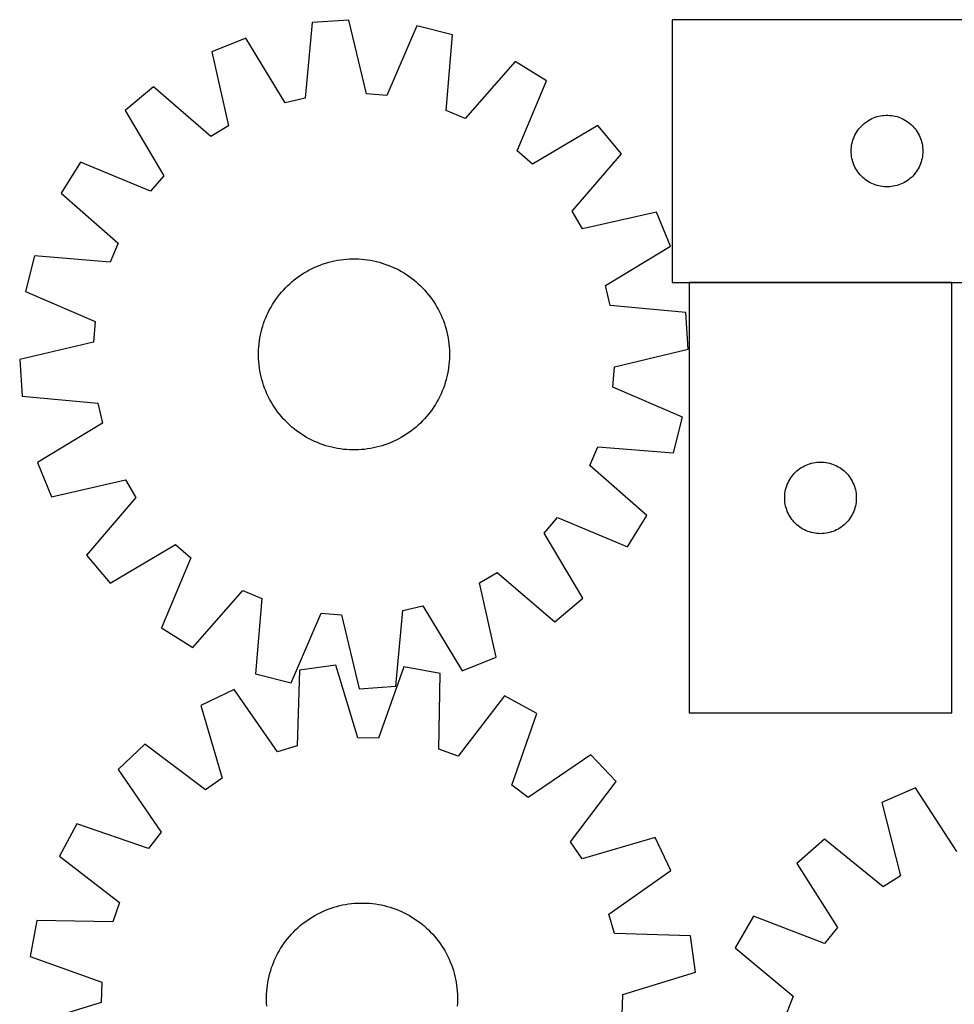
# Model space of a CAD drawing. Header units: millimetres. Extents: x 7 to 1493, y 7 to 2993.
# Tile 7 of 14: x 7 to 398, y 2581 to 2993. Entities that reach past the tile are written whole.
import ezdxf

# ---------------------------------------------------------------- set-up
doc = ezdxf.new("R2010")
doc.units = ezdxf.units.MM
doc.layers.add('COMMON', color=5, linetype='CONTINUOUS', true_color=0x0000ff)
doc.layers.add('CUT', color=7, linetype='CONTINUOUS', true_color=0x000000)

msp = doc.modelspace()

# ---------------------------------------------------------------- linework, layer by layer
at = {"layer": 'COMMON'}
msp.add_line((396.976499, 2883.353431), (286.976499, 2883.353431), dxfattribs=at)
at = {"layer": 'CUT'}
for p, q in [((144.484671, 2993.303755), (129.136704, 2992.22189)), ((151.818045, 2962.397504), (144.484671, 2993.303755)), ((459.822203, 2993.453431), (279.822203, 2993.453431)), ((279.822203, 2993.453431), (279.822203, 2883.453431)), ((129.136704, 2992.22189), (126.211414, 2960.592514)), ((172.916307, 2990.832341), (160.360177, 2961.65498)), ((187.847407, 2987.118473), (172.916307, 2990.832341)), ((101.332902, 2985.786486), (87.070432, 2980.014788)), ((117.857911, 2958.659031), (101.332902, 2985.786486)), ((185.271303, 2955.458744), (187.847407, 2987.118473)), ((87.070432, 2980.014788), (94.062331, 2949.0295)), ((214.123791, 2975.982159), (193.165901, 2952.112898)), ((227.176462, 2967.836098), (214.123791, 2975.982159)), ((62.616094, 2965.302508), (50.835232, 2955.405951)), ((86.715157, 2944.609274), (62.616094, 2965.302508)), ((214.943047, 2938.521966), (227.176462, 2967.836098)), ((126.211414, 2960.592514), (117.857911, 2958.659031)), ((160.360177, 2961.65498), (151.818045, 2962.397504)), ((50.835232, 2955.405951), (67.059904, 2928.097807)), ((193.165901, 2952.112898), (185.271303, 2955.458744)), ((362.100311, 2951.313151), (362.772552, 2951.693613)), ((362.772552, 2951.693613), (363.463487, 2952.038965)), ((363.463487, 2952.038965), (364.171285, 2952.348291)), ((364.171285, 2952.348291), (364.894068, 2952.62077)), ((364.894068, 2952.62077), (365.629919, 2952.855679)), ((365.629919, 2952.855679), (366.376887, 2953.052397)), ((366.376887, 2953.052397), (367.132992, 2953.2104)), ((367.132992, 2953.2104), (367.896228, 2953.329271)), ((367.896228, 2953.329271), (368.664571, 2953.408694)), ((368.664571, 2953.408694), (369.435985, 2953.448458)), ((369.435985, 2953.448458), (370.208422, 2953.448458)), ((370.208422, 2953.448458), (370.979835, 2953.408694)), ((370.979835, 2953.408694), (371.748179, 2953.329271)), ((371.748179, 2953.329271), (372.511415, 2953.2104)), ((372.511415, 2953.2104), (373.267519, 2953.052397)), ((373.267519, 2953.052397), (374.014488, 2952.855679)), ((374.014488, 2952.855679), (374.750339, 2952.62077)), ((374.750339, 2952.62077), (375.473122, 2952.348291)), ((375.473122, 2952.348291), (376.180919, 2952.038965)), ((376.180919, 2952.038965), (376.871854, 2951.693613)), ((376.871854, 2951.693613), (377.544095, 2951.313151)), ((94.062331, 2949.0295), (86.715157, 2944.609274)), ((248.725478, 2949.124985), (221.417333, 2932.900313)), ((258.622034, 2937.344123), (248.725478, 2949.124985)), ((357.596778, 2947.144748), (358.060406, 2947.762573)), ((358.060406, 2947.762573), (358.555224, 2948.355713)), ((358.555224, 2948.355713), (359.07992, 2948.922593)), ((359.07992, 2948.922593), (359.633103, 2949.461712)), ((359.633103, 2949.461712), (360.213306, 2949.971638)), ((360.213306, 2949.971638), (360.818989, 2950.45102)), ((360.818989, 2950.45102), (361.448547, 2950.898586)), ((361.448547, 2950.898586), (362.100311, 2951.313151)), ((377.544095, 2951.313151), (378.195859, 2950.898586)), ((378.195859, 2950.898586), (378.825417, 2950.45102)), ((378.825417, 2950.45102), (379.431101, 2949.971638)), ((379.431101, 2949.971638), (380.011303, 2949.461712)), ((380.011303, 2949.461712), (380.564486, 2948.922593)), ((380.564486, 2948.922593), (381.089182, 2948.355713)), ((381.089182, 2948.355713), (381.584, 2947.762573)), ((381.584, 2947.762573), (382.047628, 2947.144748)), ((355.532673, 2943.015154), (355.786451, 2943.744712)), ((355.786451, 2943.744712), (356.07745, 2944.46024)), ((356.07745, 2944.46024), (356.404897, 2945.159838)), ((356.404897, 2945.159838), (356.767925, 2945.841652)), ((356.767925, 2945.841652), (357.16557, 2946.503874)), ((357.16557, 2946.503874), (357.596778, 2947.144748)), ((382.047628, 2947.144748), (382.478837, 2946.503874)), ((382.478837, 2946.503874), (382.876482, 2945.841652)), ((382.876482, 2945.841652), (383.239509, 2945.159838)), ((383.239509, 2945.159838), (383.566957, 2944.46024)), ((383.566957, 2944.46024), (383.857956, 2943.744712)), ((383.857956, 2943.744712), (384.111734, 2943.015154)), ((354.842092, 2939.225612), (354.901705, 2939.995746)), ((354.901705, 2939.995746), (355.000885, 2940.76179)), ((355.000885, 2940.76179), (355.139368, 2941.521712)), ((355.139368, 2941.521712), (355.316787, 2942.273498)), ((355.316787, 2942.273498), (355.532673, 2943.015154)), ((384.111734, 2943.015154), (384.327619, 2942.273498)), ((384.327619, 2942.273498), (384.505039, 2941.521712)), ((384.505039, 2941.521712), (384.643522, 2940.76179)), ((384.643522, 2940.76179), (384.742701, 2939.995746)), ((384.742701, 2939.995746), (384.802315, 2939.225612)), ((221.417333, 2932.900313), (214.943047, 2938.521966)), ((237.9288, 2913.24506), (258.622034, 2937.344123)), ((354.822203, 2938.453431), (354.842092, 2939.225612)), ((354.842092, 2937.68125), (354.822203, 2938.453431)), ((354.901705, 2936.911116), (354.842092, 2937.68125)), ((355.000885, 2936.145072), (354.901705, 2936.911116)), ((355.139368, 2935.38515), (355.000885, 2936.145072)), ((355.316787, 2934.633364), (355.139368, 2935.38515)), ((384.505039, 2935.38515), (384.327619, 2934.633364)), ((384.643522, 2936.145072), (384.505039, 2935.38515)), ((384.742701, 2936.911116), (384.643522, 2936.145072)), ((384.802315, 2937.68125), (384.742701, 2936.911116)), ((384.802315, 2939.225612), (384.822203, 2938.453431)), ((384.822203, 2938.453431), (384.802315, 2937.68125)), ((32.124119, 2933.856935), (23.978057, 2920.804264)), ((61.43825, 2921.62352), (32.124119, 2933.856935)), ((355.532673, 2933.891709), (355.316787, 2934.633364)), ((355.786451, 2933.16215), (355.532673, 2933.891709)), ((356.07745, 2932.446623), (355.786451, 2933.16215)), ((356.404897, 2931.747024), (356.07745, 2932.446623)), ((356.767925, 2931.06521), (356.404897, 2931.747024)), ((357.16557, 2930.402988), (356.767925, 2931.06521)), ((382.876482, 2931.06521), (382.478837, 2930.402988)), ((383.239509, 2931.747024), (382.876482, 2931.06521)), ((383.566957, 2932.446623), (383.239509, 2931.747024)), ((383.857956, 2933.16215), (383.566957, 2932.446623)), ((384.111734, 2933.891709), (383.857956, 2933.16215)), ((384.327619, 2934.633364), (384.111734, 2933.891709)), ((67.059904, 2928.097807), (61.43825, 2921.62352)), ((357.596778, 2929.762115), (357.16557, 2930.402988)), ((358.060406, 2929.144289), (357.596778, 2929.762115)), ((358.555224, 2928.551149), (358.060406, 2929.144289)), ((359.07992, 2927.984269), (358.555224, 2928.551149)), ((359.633103, 2927.445151), (359.07992, 2927.984269)), ((360.213306, 2926.935224), (359.633103, 2927.445151)), ((360.818989, 2926.455842), (360.213306, 2926.935224)), ((379.431101, 2926.935224), (378.825417, 2926.455842)), ((380.011303, 2927.445151), (379.431101, 2926.935224)), ((380.564486, 2927.984269), (380.011303, 2927.445151)), ((381.089182, 2928.551149), (380.564486, 2927.984269)), ((381.584, 2929.144289), (381.089182, 2928.551149)), ((382.047628, 2929.762115), (381.584, 2929.144289)), ((382.478837, 2930.402988), (382.047628, 2929.762115)), ((361.448547, 2926.008276), (360.818989, 2926.455842)), ((362.100311, 2925.593712), (361.448547, 2926.008276)), ((362.772552, 2925.213249), (362.100311, 2925.593712)), ((363.463487, 2924.867897), (362.772552, 2925.213249)), ((364.171285, 2924.558572), (363.463487, 2924.867897)), ((364.894068, 2924.286093), (364.171285, 2924.558572)), ((365.629919, 2924.051183), (364.894068, 2924.286093)), ((366.376887, 2923.854465), (365.629919, 2924.051183)), ((367.132992, 2923.696462), (366.376887, 2923.854465)), ((367.896228, 2923.577591), (367.132992, 2923.696462)), ((368.664571, 2923.498168), (367.896228, 2923.577591)), ((369.435985, 2923.458404), (368.664571, 2923.498168)), ((370.208422, 2923.458404), (369.435985, 2923.458404)), ((370.979835, 2923.498168), (370.208422, 2923.458404)), ((371.748179, 2923.577591), (370.979835, 2923.498168)), ((372.511415, 2923.696462), (371.748179, 2923.577591)), ((373.267519, 2923.854465), (372.511415, 2923.696462)), ((374.014488, 2924.051183), (373.267519, 2923.854465)), ((374.750339, 2924.286093), (374.014488, 2924.051183)), ((375.473122, 2924.558572), (374.750339, 2924.286093)), ((376.180919, 2924.867897), (375.473122, 2924.558572)), ((376.871854, 2925.213249), (376.180919, 2924.867897)), ((377.544095, 2925.593712), (376.871854, 2925.213249)), ((378.195859, 2926.008276), (377.544095, 2925.593712)), ((378.825417, 2926.455842), (378.195859, 2926.008276)), ((23.978057, 2920.804264), (47.847318, 2899.846375)), ((242.349026, 2905.897885), (237.9288, 2913.24506)), ((273.334314, 2912.889785), (242.349026, 2905.897885)), ((279.106012, 2898.627315), (273.334314, 2912.889785)), ((47.847318, 2899.846375), (44.501473, 2891.951776)), ((251.978557, 2882.102305), (279.106012, 2898.627315)), ((12.841744, 2894.527881), (9.127876, 2879.596781)), ((44.501473, 2891.951776), (12.841744, 2894.527881)), ((129.053551, 2889.246956), (130.190711, 2889.781628)), ((130.190711, 2889.781628), (131.344104, 2890.280317)), ((131.344104, 2890.280317), (132.512593, 2890.742531)), ((132.512593, 2890.742531), (133.695023, 2891.167814)), ((133.695023, 2891.167814), (134.890228, 2891.555746)), ((134.890228, 2891.555746), (136.097029, 2891.905944)), ((136.097029, 2891.905944), (137.314234, 2892.218063)), ((137.314234, 2892.218063), (138.540643, 2892.491795)), ((138.540643, 2892.491795), (139.775044, 2892.726869)), ((139.775044, 2892.726869), (141.01622, 2892.923054)), ((141.01622, 2892.923054), (142.262946, 2893.080155)), ((142.262946, 2893.080155), (143.513992, 2893.198019)), ((143.513992, 2893.198019), (144.768122, 2893.276528)), ((144.768122, 2893.276528), (146.0241, 2893.315605)), ((146.0241, 2893.315605), (147.280685, 2893.315212)), ((147.280685, 2893.315212), (148.536638, 2893.275348)), ((148.536638, 2893.275348), (149.790719, 2893.196054)), ((149.790719, 2893.196054), (151.041691, 2893.077407)), ((151.041691, 2893.077407), (152.288318, 2892.919525)), ((152.288318, 2892.919525), (153.529371, 2892.722563)), ((153.529371, 2892.722563), (154.763625, 2892.486716)), ((154.763625, 2892.486716), (155.989862, 2892.212217)), ((155.989862, 2892.212217), (157.206872, 2891.899335)), ((157.206872, 2891.899335), (158.413453, 2891.548382)), ((158.413453, 2891.548382), (159.608415, 2891.159701)), ((159.608415, 2891.159701), (160.790579, 2890.733678)), ((160.790579, 2890.733678), (161.958778, 2890.270732)), ((161.958778, 2890.270732), (163.111858, 2889.771321)), ((122.633078, 2885.315249), (123.649908, 2886.053533)), ((123.649908, 2886.053533), (124.689426, 2886.759513)), ((124.689426, 2886.759513), (125.750607, 2887.432493)), ((125.750607, 2887.432493), (126.832403, 2888.071808)), ((126.832403, 2888.071808), (127.933747, 2888.676828)), ((127.933747, 2888.676828), (129.053551, 2889.246956)), ((163.111858, 2889.771321), (164.248683, 2889.235937)), ((164.248683, 2889.235937), (165.36813, 2888.665109)), ((165.36813, 2888.665109), (166.469095, 2888.059399)), ((166.469095, 2888.059399), (167.55049, 2887.419407)), ((167.55049, 2887.419407), (168.61125, 2886.745763)), ((168.61125, 2886.745763), (169.650326, 2886.039131)), ((169.650326, 2886.039131), (170.666694, 2885.300211)), ((117.923536, 2881.165848), (118.812354, 2882.05411)), ((118.812354, 2882.05411), (119.728634, 2882.914015)), ((119.728634, 2882.914015), (120.671473, 2883.744715)), ((120.671473, 2883.744715), (121.63994, 2884.54539)), ((121.63994, 2884.54539), (122.633078, 2885.315249)), ((170.666694, 2885.300211), (171.65935, 2884.52973)), ((171.65935, 2884.52973), (172.627315, 2883.728449)), ((172.627315, 2883.728449), (173.569633, 2882.897159)), ((173.569633, 2882.897159), (174.485375, 2882.036681)), ((174.485375, 2882.036681), (175.373637, 2881.147863)), ((253.91204, 2873.748802), (251.978557, 2882.102305)), ((279.822203, 2883.453431), (459.822203, 2883.453431)), ((396.976499, 2883.25343), (286.976499, 2883.25343)), ((286.976499, 2883.25343), (286.976499, 2703.25343)), ((396.976499, 2703.25343), (396.976499, 2883.25343)), ((9.127876, 2879.596781), (38.305236, 2867.040651)), ((114.660006, 2877.347167), (115.430486, 2878.339823)), ((115.430486, 2878.339823), (116.231767, 2879.307788)), ((116.231767, 2879.307788), (117.063057, 2880.250106)), ((117.063057, 2880.250106), (117.923536, 2881.165848)), ((175.373637, 2881.147863), (176.233542, 2880.231582)), ((176.233542, 2880.231582), (177.064241, 2879.288743)), ((177.064241, 2879.288743), (177.864916, 2878.320277)), ((177.864916, 2878.320277), (178.634775, 2877.327139)), ((111.900817, 2873.149568), (112.54081, 2874.230964)), ((112.54081, 2874.230964), (113.214454, 2875.291723)), ((113.214454, 2875.291723), (113.921085, 2876.330799)), ((113.921085, 2876.330799), (114.660006, 2877.347167)), ((178.634775, 2877.327139), (179.373059, 2876.310308)), ((179.373059, 2876.310308), (180.07904, 2875.27079)), ((180.07904, 2875.27079), (180.75202, 2874.209609)), ((180.75202, 2874.209609), (181.391335, 2873.127813)), ((285.541416, 2870.823513), (253.91204, 2873.748802)), ((109.689484, 2868.639251), (110.188896, 2869.792332)), ((110.188896, 2869.792332), (110.724279, 2870.929157)), ((110.724279, 2870.929157), (111.295108, 2872.048604)), ((111.295108, 2872.048604), (111.900817, 2873.149568)), ((181.391335, 2873.127813), (181.996355, 2872.026469)), ((181.996355, 2872.026469), (182.566482, 2870.906665)), ((182.566482, 2870.906665), (183.101154, 2869.769505)), ((183.101154, 2869.769505), (183.599843, 2868.616112)), ((286.623282, 2855.475545), (285.541416, 2870.823513)), ((38.305236, 2867.040651), (37.562713, 2858.498518)), ((108.060881, 2863.887345), (108.411835, 2865.093927)), ((108.411835, 2865.093927), (108.800515, 2866.288889)), ((108.800515, 2866.288889), (109.226539, 2867.471052)), ((109.226539, 2867.471052), (109.689484, 2868.639251)), ((183.599843, 2868.616112), (184.062057, 2867.447624)), ((184.062057, 2867.447624), (184.48734, 2866.265194)), ((184.48734, 2866.265194), (184.875272, 2865.069988)), ((184.875272, 2865.069988), (185.225471, 2863.863188)), ((107.237653, 2860.209845), (107.4735, 2861.444099)), ((107.4735, 2861.444099), (107.748, 2862.670336)), ((107.748, 2862.670336), (108.060881, 2863.887345)), ((185.225471, 2863.863188), (185.53759, 2862.645982)), ((185.53759, 2862.645982), (185.811321, 2861.419574)), ((185.811321, 2861.419574), (186.046396, 2860.185172)), ((37.562713, 2858.498518), (6.656461, 2851.165145)), ((106.764163, 2856.471193), (106.882809, 2857.722164)), ((106.882809, 2857.722164), (107.040692, 2858.968792)), ((107.040692, 2858.968792), (107.237653, 2860.209845)), ((186.046396, 2860.185172), (186.24258, 2858.943996)), ((186.24258, 2858.943996), (186.399682, 2857.69727)), ((186.399682, 2857.69727), (186.517545, 2856.446225)), ((106.644611, 2852.704574), (106.645005, 2853.961159)), ((106.683689, 2851.448596), (106.644611, 2852.704574)), ((106.645005, 2853.961159), (106.684868, 2855.217112)), ((106.684868, 2855.217112), (106.764163, 2856.471193)), ((186.517545, 2856.446225), (186.596054, 2855.192094)), ((186.634738, 2852.679531), (186.594875, 2851.423578)), ((186.596054, 2855.192094), (186.635132, 2853.936116)), ((186.635132, 2853.936116), (186.634738, 2852.679531)), ((255.71703, 2848.142172), (286.623282, 2855.475545)), ((6.656461, 2851.165145), (7.738327, 2835.817177)), ((106.762198, 2850.194465), (106.683689, 2851.448596)), ((106.880061, 2848.94342), (106.762198, 2850.194465)), ((107.037163, 2847.696694), (106.880061, 2848.94342)), ((186.396934, 2848.918526), (186.239051, 2847.671898)), ((186.51558, 2850.169497), (186.396934, 2848.918526)), ((186.594875, 2851.423578), (186.51558, 2850.169497)), ((107.233347, 2846.455518), (107.037163, 2847.696694)), ((107.468422, 2845.221116), (107.233347, 2846.455518)), ((107.742153, 2843.994708), (107.468422, 2845.221116)), ((185.806243, 2845.196591), (185.531743, 2843.970354)), ((186.04209, 2846.430845), (185.806243, 2845.196591)), ((186.239051, 2847.671898), (186.04209, 2846.430845)), ((254.974507, 2839.600039), (255.71703, 2848.142172)), ((108.054272, 2842.777502), (107.742153, 2843.994708)), ((108.404471, 2841.570702), (108.054272, 2842.777502)), ((108.792403, 2840.375496), (108.404471, 2841.570702)), ((109.217686, 2839.193066), (108.792403, 2840.375496)), ((184.479228, 2840.351801), (184.053204, 2839.169638)), ((184.867908, 2841.546763), (184.479228, 2840.351801)), ((185.218862, 2842.753345), (184.867908, 2841.546763)), ((185.531743, 2843.970354), (185.218862, 2842.753345)), ((109.6799, 2838.024578), (109.217686, 2839.193066)), ((110.178589, 2836.871185), (109.6799, 2838.024578)), ((110.713261, 2835.734025), (110.178589, 2836.871185)), ((183.090847, 2836.848358), (182.555464, 2835.711533)), ((183.590259, 2838.001439), (183.090847, 2836.848358)), ((184.053204, 2839.169638), (183.590259, 2838.001439)), ((284.151867, 2827.043909), (254.974507, 2839.600039)), ((7.738327, 2835.817177), (39.367703, 2832.891888)), ((39.367703, 2832.891888), (41.301186, 2824.538385)), ((111.283388, 2834.614221), (110.713261, 2835.734025)), ((111.888408, 2833.512877), (111.283388, 2834.614221)), ((112.527723, 2832.431081), (111.888408, 2833.512877)), ((113.200703, 2831.3699), (112.527723, 2832.431081)), ((180.738933, 2832.409726), (180.065289, 2831.348967)), ((181.378926, 2833.491122), (180.738933, 2832.409726)), ((181.984635, 2834.592086), (181.378926, 2833.491122)), ((182.555464, 2835.711533), (181.984635, 2834.592086)), ((113.906684, 2830.330382), (113.200703, 2831.3699)), ((114.644968, 2829.313551), (113.906684, 2830.330382)), ((115.414827, 2828.320413), (114.644968, 2829.313551)), ((116.215502, 2827.351947), (115.414827, 2828.320413)), ((177.849257, 2828.300867), (177.047976, 2827.332902)), ((178.619737, 2829.293523), (177.849257, 2828.300867)), ((179.358658, 2830.309891), (178.619737, 2829.293523)), ((180.065289, 2831.348967), (179.358658, 2830.309891)), ((41.301186, 2824.538385), (14.173731, 2808.013375)), ((117.046201, 2826.409108), (116.215502, 2827.351947)), ((117.906106, 2825.492827), (117.046201, 2826.409108)), ((118.794368, 2824.604009), (117.906106, 2825.492827)), ((119.71011, 2823.743531), (118.794368, 2824.604009)), ((174.467389, 2824.58658), (173.551109, 2823.726675)), ((175.356207, 2825.474842), (174.467389, 2824.58658)), ((176.216686, 2826.390584), (175.356207, 2825.474842)), ((177.047976, 2827.332902), (176.216686, 2826.390584)), ((280.437999, 2812.112809), (284.151867, 2827.043909)), ((120.652428, 2822.912241), (119.71011, 2823.743531)), ((121.620393, 2822.11096), (120.652428, 2822.912241)), ((122.613049, 2821.340479), (121.620393, 2822.11096)), ((123.629417, 2820.601559), (122.613049, 2821.340479)), ((124.668493, 2819.894927), (123.629417, 2820.601559)), ((125.729253, 2819.221283), (124.668493, 2819.894927)), ((168.590317, 2819.881177), (167.529136, 2819.208197)), ((169.629835, 2820.587157), (168.590317, 2819.881177)), ((170.646665, 2821.325441), (169.629835, 2820.587157)), ((171.639803, 2822.0953), (170.646665, 2821.325441)), ((172.60827, 2822.895975), (171.639803, 2822.0953)), ((173.551109, 2823.726675), (172.60827, 2822.895975)), ((126.810648, 2818.581291), (125.729253, 2819.221283)), ((127.911613, 2817.975581), (126.810648, 2818.581291)), ((129.03106, 2817.404753), (127.911613, 2817.975581)), ((130.167885, 2816.869369), (129.03106, 2817.404753)), ((131.320965, 2816.369958), (130.167885, 2816.869369)), ((132.489164, 2815.907012), (131.320965, 2816.369958)), ((133.671328, 2815.480989), (132.489164, 2815.907012)), ((160.76715, 2815.898159), (159.58472, 2815.472876)), ((161.935639, 2816.360373), (160.76715, 2815.898159)), ((163.089032, 2816.859062), (161.935639, 2816.360373)), ((164.226192, 2817.393734), (163.089032, 2816.859062)), ((165.345996, 2817.963862), (164.226192, 2817.393734)), ((166.44734, 2818.568882), (165.345996, 2817.963862)), ((167.529136, 2819.208197), (166.44734, 2818.568882)), ((134.86629, 2815.092308), (133.671328, 2815.480989)), ((136.072871, 2814.741355), (134.86629, 2815.092308)), ((137.289881, 2814.428473), (136.072871, 2814.741355)), ((138.516118, 2814.153974), (137.289881, 2814.428473)), ((139.750372, 2813.918127), (138.516118, 2814.153974)), ((140.991425, 2813.721165), (139.750372, 2813.918127)), ((142.238052, 2813.563283), (140.991425, 2813.721165)), ((143.489024, 2813.444636), (142.238052, 2813.563283)), ((144.743105, 2813.365342), (143.489024, 2813.444636)), ((145.999058, 2813.325478), (144.743105, 2813.365342)), ((147.255643, 2813.325085), (145.999058, 2813.325478)), ((148.511621, 2813.364162), (147.255643, 2813.325085)), ((149.765751, 2813.442671), (148.511621, 2813.364162)), ((151.016797, 2813.560535), (149.765751, 2813.442671)), ((152.263523, 2813.717636), (151.016797, 2813.560535)), ((153.504699, 2813.913821), (152.263523, 2813.717636)), ((154.7391, 2814.148895), (153.504699, 2813.913821)), ((155.965509, 2814.422627), (154.7391, 2814.148895)), ((157.182714, 2814.734746), (155.965509, 2814.422627)), ((158.389515, 2815.084944), (157.182714, 2814.734746)), ((159.58472, 2815.472876), (158.389515, 2815.084944)), ((245.432425, 2806.794315), (248.77827, 2814.688914)), ((248.77827, 2814.688914), (280.437999, 2812.112809)), ((14.173731, 2808.013375), (19.945429, 2793.750905)), ((336.685218, 2807.289182), (337.414777, 2807.542961)), ((337.414777, 2807.542961), (338.156433, 2807.758846)), ((338.156433, 2807.758846), (338.908218, 2807.936265)), ((338.908218, 2807.936265), (339.668141, 2808.074749)), ((339.668141, 2808.074749), (340.434185, 2808.173928)), ((340.434185, 2808.173928), (341.204318, 2808.233541)), ((341.204318, 2808.233541), (341.976499, 2808.25343)), ((341.976499, 2808.25343), (342.748681, 2808.233541)), ((342.748681, 2808.233541), (343.518814, 2808.173928)), ((343.518814, 2808.173928), (344.284858, 2808.074749)), ((344.284858, 2808.074749), (345.04478, 2807.936265)), ((345.04478, 2807.936265), (345.796566, 2807.758846)), ((345.796566, 2807.758846), (346.538222, 2807.542961)), ((346.538222, 2807.542961), (347.267781, 2807.289182)), ((269.301686, 2785.836426), (245.432425, 2806.794315)), ((330.458293, 2802.862328), (330.968219, 2803.44253)), ((330.968219, 2803.44253), (331.507337, 2803.995713)), ((331.507337, 2803.995713), (332.074218, 2804.520409)), ((332.074218, 2804.520409), (332.667357, 2805.015227)), ((332.667357, 2805.015227), (333.285183, 2805.478855)), ((333.285183, 2805.478855), (333.926057, 2805.910063)), ((333.926057, 2805.910063), (334.588278, 2806.307709)), ((334.588278, 2806.307709), (335.270093, 2806.670736)), ((335.270093, 2806.670736), (335.969691, 2806.998184)), ((335.969691, 2806.998184), (336.685218, 2807.289182)), ((347.267781, 2807.289182), (347.983308, 2806.998184)), ((347.983308, 2806.998184), (348.682906, 2806.670736)), ((348.682906, 2806.670736), (349.36472, 2806.307709)), ((349.36472, 2806.307709), (350.026942, 2805.910063)), ((350.026942, 2805.910063), (350.667816, 2805.478855)), ((350.667816, 2805.478855), (351.285642, 2805.015227)), ((351.285642, 2805.015227), (351.878781, 2804.520409)), ((351.878781, 2804.520409), (352.445662, 2803.995713)), ((352.445662, 2803.995713), (352.98478, 2803.44253)), ((352.98478, 2803.44253), (353.494706, 2802.862328)), ((19.945429, 2793.750905), (50.930717, 2800.742805)), ((50.930717, 2800.742805), (55.350943, 2793.39563)), ((328.08164, 2798.904348), (328.390966, 2799.612146)), ((328.390966, 2799.612146), (328.736318, 2800.303081)), ((328.736318, 2800.303081), (329.11678, 2800.975322)), ((329.11678, 2800.975322), (329.531344, 2801.627086)), ((329.531344, 2801.627086), (329.978911, 2802.256644)), ((329.978911, 2802.256644), (330.458293, 2802.862328)), ((353.494706, 2802.862328), (353.974088, 2802.256644)), ((353.974088, 2802.256644), (354.421655, 2801.627086)), ((354.421655, 2801.627086), (354.836219, 2800.975322)), ((354.836219, 2800.975322), (355.216681, 2800.303081)), ((355.216681, 2800.303081), (355.562033, 2799.612146)), ((355.562033, 2799.612146), (355.871359, 2798.904348)), ((327.021237, 2794.411062), (327.100659, 2795.179405)), ((327.100659, 2795.179405), (327.21953, 2795.942641)), ((327.21953, 2795.942641), (327.377534, 2796.698746)), ((327.377534, 2796.698746), (327.574251, 2797.445715)), ((327.574251, 2797.445715), (327.809161, 2798.181566)), ((327.809161, 2798.181566), (328.08164, 2798.904348)), ((355.871359, 2798.904348), (356.143838, 2798.181566)), ((356.143838, 2798.181566), (356.378748, 2797.445715)), ((356.378748, 2797.445715), (356.575465, 2796.698746)), ((356.575465, 2796.698746), (356.733469, 2795.942641)), ((356.733469, 2795.942641), (356.85234, 2795.179405)), ((356.85234, 2795.179405), (356.931762, 2794.411062)), ((55.350943, 2793.39563), (34.657709, 2769.296567)), ((326.981472, 2793.639649), (327.021237, 2794.411062)), ((326.981472, 2792.867211), (326.981472, 2793.639649)), ((327.021237, 2792.095798), (326.981472, 2792.867211)), ((327.100659, 2791.327455), (327.021237, 2792.095798)), ((327.21953, 2790.564219), (327.100659, 2791.327455)), ((356.85234, 2791.327455), (356.733469, 2790.564219)), ((356.931762, 2792.095798), (356.85234, 2791.327455)), ((356.931762, 2794.411062), (356.971526, 2793.639649)), ((356.971526, 2792.867211), (356.931762, 2792.095798)), ((356.971526, 2793.639649), (356.971526, 2792.867211)), ((327.377534, 2789.808114), (327.21953, 2790.564219)), ((327.574251, 2789.061146), (327.377534, 2789.808114)), ((327.809161, 2788.325294), (327.574251, 2789.061146)), ((328.08164, 2787.602512), (327.809161, 2788.325294)), ((328.390966, 2786.894714), (328.08164, 2787.602512)), ((328.736318, 2786.203779), (328.390966, 2786.894714)), ((355.562033, 2786.894714), (355.216681, 2786.203779)), ((355.871359, 2787.602512), (355.562033, 2786.894714)), ((356.143838, 2788.325294), (355.871359, 2787.602512)), ((356.378748, 2789.061146), (356.143838, 2788.325294)), ((356.575465, 2789.808114), (356.378748, 2789.061146)), ((356.733469, 2790.564219), (356.575465, 2789.808114)), ((226.219839, 2778.542883), (231.841493, 2785.01717)), ((231.841493, 2785.01717), (261.155624, 2772.783755)), ((261.155624, 2772.783755), (269.301686, 2785.836426)), ((329.11678, 2785.531538), (328.736318, 2786.203779)), ((329.531344, 2784.879774), (329.11678, 2785.531538)), ((329.978911, 2784.250216), (329.531344, 2784.879774)), ((330.458293, 2783.644532), (329.978911, 2784.250216)), ((330.968219, 2783.06433), (330.458293, 2783.644532)), ((331.507337, 2782.511147), (330.968219, 2783.06433)), ((352.98478, 2783.06433), (352.445662, 2782.511147)), ((353.494706, 2783.644532), (352.98478, 2783.06433)), ((353.974088, 2784.250216), (353.494706, 2783.644532)), ((354.421655, 2784.879774), (353.974088, 2784.250216)), ((354.836219, 2785.531538), (354.421655, 2784.879774)), ((355.216681, 2786.203779), (354.836219, 2785.531538)), ((242.444511, 2751.234739), (226.219839, 2778.542883)), ((332.074218, 2781.986451), (331.507337, 2782.511147)), ((332.667357, 2781.491633), (332.074218, 2781.986451)), ((333.285183, 2781.028005), (332.667357, 2781.491633)), ((333.926057, 2780.596797), (333.285183, 2781.028005)), ((334.588278, 2780.199151), (333.926057, 2780.596797)), ((335.270093, 2779.836124), (334.588278, 2780.199151)), ((335.969691, 2779.508677), (335.270093, 2779.836124)), ((336.685218, 2779.217678), (335.969691, 2779.508677)), ((337.414777, 2778.963899), (336.685218, 2779.217678)), ((338.156433, 2778.748014), (337.414777, 2778.963899)), ((338.908218, 2778.570595), (338.156433, 2778.748014)), ((339.668141, 2778.432112), (338.908218, 2778.570595)), ((345.04478, 2778.570595), (344.284858, 2778.432112)), ((345.796566, 2778.748014), (345.04478, 2778.570595)), ((346.538222, 2778.963899), (345.796566, 2778.748014)), ((347.267781, 2779.217678), (346.538222, 2778.963899)), ((347.983308, 2779.508677), (347.267781, 2779.217678)), ((348.682906, 2779.836124), (347.983308, 2779.508677)), ((349.36472, 2780.199151), (348.682906, 2779.836124)), ((350.026942, 2780.596797), (349.36472, 2780.199151)), ((350.667816, 2781.028005), (350.026942, 2780.596797)), ((351.285642, 2781.491633), (350.667816, 2781.028005)), ((351.878781, 2781.986451), (351.285642, 2781.491633)), ((352.445662, 2782.511147), (351.878781, 2781.986451)), ((340.434185, 2778.332932), (339.668141, 2778.432112)), ((341.204318, 2778.273319), (340.434185, 2778.332932)), ((341.976499, 2778.25343), (341.204318, 2778.273319)), ((342.748681, 2778.273319), (341.976499, 2778.25343)), ((343.518814, 2778.332932), (342.748681, 2778.273319)), ((344.284858, 2778.432112), (343.518814, 2778.332932)), ((44.554265, 2757.515705), (71.86241, 2773.740377)), ((71.86241, 2773.740377), (78.336696, 2768.118724)), ((34.657709, 2769.296567), (44.554265, 2757.515705)), ((78.336696, 2768.118724), (66.103281, 2738.804592)), ((199.217412, 2757.61119), (206.564586, 2762.031416)), ((206.564586, 2762.031416), (230.663649, 2741.338182)), ((79.155952, 2730.658531), (100.113842, 2754.527792)), ((100.113842, 2754.527792), (108.00844, 2751.181946)), ((206.209311, 2726.625902), (199.217412, 2757.61119)), ((108.00844, 2751.181946), (105.432336, 2719.522217)), ((230.663649, 2741.338182), (242.444511, 2751.234739)), ((164.143039, 2714.4188), (167.068329, 2746.048176)), ((167.068329, 2746.048176), (175.421832, 2747.981659)), ((175.421832, 2747.981659), (191.946841, 2720.854204)), ((120.363436, 2715.808349), (132.919566, 2744.98571)), ((132.919566, 2744.98571), (141.461698, 2744.243186)), ((141.461698, 2744.243186), (148.795072, 2713.336935)), ((66.103281, 2738.804592), (79.155952, 2730.658531)), ((191.946841, 2720.854204), (206.209311, 2726.625902)), ((123.764001, 2721.153847), (122.841409, 2689.402885)), ((139.01305, 2723.202519), (123.764001, 2721.153847)), ((148.283002, 2692.820901), (139.01305, 2723.202519)), ((167.543996, 2722.531013), (156.854972, 2692.61915)), ((182.679778, 2719.767201), (167.543996, 2722.531013)), ((105.432336, 2719.522217), (120.363436, 2715.808349)), ((182.107591, 2688.007992), (182.679778, 2719.767201)), ((96.421952, 2712.97594), (82.552319, 2706.315321)), ((114.626637, 2686.945877), (96.421952, 2712.97594)), ((148.795072, 2713.336935), (164.143039, 2714.4188)), ((209.606814, 2710.312013), (190.197674, 2685.167231)), ((223.147733, 2703.006258), (209.606814, 2710.312013)), ((82.552319, 2706.315321), (91.486469, 2675.833266)), ((212.789415, 2672.978271), (223.147733, 2703.006258)), ((286.976499, 2703.25343), (396.976499, 2703.25343)), ((156.854972, 2692.61915), (148.283002, 2692.820901)), ((59.075597, 2690.088512), (47.943037, 2679.467935)), ((84.433014, 2670.958008), (59.075597, 2690.088512)), ((122.841409, 2689.402885), (114.626637, 2686.945877)), ((190.197674, 2685.167231), (182.107591, 2688.007992)), ((245.835052, 2685.692928), (219.605698, 2667.776574)), ((256.455629, 2674.560368), (245.835052, 2685.692928)), ((47.943037, 2679.467935), (65.859392, 2653.238581)), ((91.486469, 2675.833266), (84.433014, 2670.958008)), ((219.605698, 2667.776574), (212.789415, 2672.978271)), ((237.325124, 2649.202952), (256.455629, 2674.560368)), ((381.785951, 2671.913625), (367.680569, 2665.767998)), ((399.020253, 2645.231167), (381.785951, 2671.913625)), ((367.680569, 2665.767998), (375.486759, 2634.977769)), ((30.629708, 2656.780616), (23.323952, 2643.239697)), ((60.657694, 2646.422298), (30.629708, 2656.780616)), ((65.859392, 2653.238581), (60.657694, 2646.422298)), ((272.682438, 2651.083646), (242.200382, 2642.149497)), ((279.343057, 2637.214013), (272.682438, 2651.083646)), ((242.200382, 2642.149497), (237.325124, 2649.202952)), ((343.622519, 2650.416254), (332.106606, 2640.212612)), ((368.258647, 2630.36542), (343.622519, 2650.416254)), ((23.323952, 2643.239697), (48.468734, 2623.830557)), ((332.106606, 2640.212612), (349.045438, 2613.34161)), ((253.312993, 2619.009328), (279.343057, 2637.214013)), ((375.486759, 2634.977769), (368.258647, 2630.36542)), ((48.468734, 2623.830557), (45.627974, 2615.740474)), ((137.043701, 2621.477447), (138.238773, 2621.86579)), ((138.238773, 2621.86579), (139.445453, 2622.216402)), ((139.445453, 2622.216402), (140.662551, 2622.528939)), ((140.662551, 2622.528939), (141.888866, 2622.803092)), ((141.888866, 2622.803092), (143.123186, 2623.03859)), ((143.123186, 2623.03859), (144.364295, 2623.2352)), ((144.364295, 2623.2352), (145.610967, 2623.39273)), ((145.610967, 2623.39273), (146.861972, 2623.511023)), ((146.861972, 2623.511023), (148.116076, 2623.589962)), ((148.116076, 2623.589962), (149.37204, 2623.629471)), ((149.37204, 2623.629471), (150.628625, 2623.629509)), ((150.628625, 2623.629509), (151.884592, 2623.590076)), ((151.884592, 2623.590076), (153.1387, 2623.511213)), ((153.1387, 2623.511213), (154.389712, 2623.392995)), ((154.389712, 2623.392995), (155.636394, 2623.235541)), ((155.636394, 2623.235541), (156.877514, 2623.039005)), ((156.877514, 2623.039005), (158.111849, 2622.803582)), ((158.111849, 2622.803582), (159.33818, 2622.529503)), ((159.33818, 2622.529503), (160.555297, 2622.21704)), ((160.555297, 2622.21704), (161.761999, 2621.8665)), ((161.761999, 2621.8665), (162.957094, 2621.47823)), ((128.039618, 2617.066055), (129.100568, 2617.739399)), ((129.100568, 2617.739399), (130.182144, 2618.379086)), ((130.182144, 2618.379086), (131.28328, 2618.984484)), ((131.28328, 2618.984484), (132.402889, 2619.554996)), ((132.402889, 2619.554996), (133.539865, 2620.090058)), ((133.539865, 2620.090058), (134.693087, 2620.589143)), ((134.693087, 2620.589143), (135.861417, 2621.051758)), ((135.861417, 2621.051758), (137.043701, 2621.477447)), ((162.957094, 2621.47823), (164.139404, 2621.052613)), ((164.139404, 2621.052613), (165.307762, 2620.590068)), ((165.307762, 2620.590068), (166.461014, 2620.091053)), ((166.461014, 2620.091053), (167.598022, 2619.556059)), ((167.598022, 2619.556059), (168.717665, 2618.985615)), ((168.717665, 2618.985615), (169.818838, 2618.380284)), ((169.818838, 2618.380284), (170.900453, 2617.740663)), ((170.900453, 2617.740663), (171.961443, 2617.067382)), ((255.770002, 2610.794556), (253.312993, 2619.009328)), ((313.96999, 2618.17789), (306.170805, 2604.915037)), ((343.596389, 2606.721396), (313.96999, 2618.17789)), ((13.868765, 2616.312662), (11.104953, 2601.17688)), ((45.627974, 2615.740474), (13.868765, 2616.312662)), ((123.080146, 2613.218855), (124.0227, 2614.049878)), ((124.0227, 2614.049878), (124.990891, 2614.850885)), ((124.990891, 2614.850885), (125.983765, 2615.621085)), ((125.983765, 2615.621085), (127.000342, 2616.359718)), ((127.000342, 2616.359718), (128.039618, 2617.066055)), ((171.961443, 2617.067382), (173.000762, 2616.361108)), ((173.000762, 2616.361108), (174.017383, 2615.622536)), ((174.017383, 2615.622536), (175.010304, 2614.852396)), ((175.010304, 2614.852396), (175.978544, 2614.051448)), ((175.978544, 2614.051448), (176.921148, 2613.220482)), ((118.783569, 2608.643187), (119.584517, 2609.611427)), ((119.584517, 2609.611427), (120.415484, 2610.554031)), ((120.415484, 2610.554031), (121.275648, 2611.470068)), ((121.275648, 2611.470068), (122.164161, 2612.358635)), ((122.164161, 2612.358635), (123.080146, 2613.218855)), ((176.921148, 2613.220482), (177.837185, 2612.360317)), ((177.837185, 2612.360317), (178.725752, 2611.471804)), ((178.725752, 2611.471804), (179.585971, 2610.555819)), ((179.585971, 2610.555819), (180.416995, 2609.613265)), ((180.416995, 2609.613265), (181.218002, 2608.645074)), ((287.520963, 2609.871964), (255.770002, 2610.794556)), ((289.569636, 2594.622915), (287.520963, 2609.871964)), ((349.045438, 2613.34161), (343.596389, 2606.721396)), ((115.895303, 2604.533336), (116.568583, 2605.594327)), ((116.568583, 2605.594327), (117.274857, 2606.633646)), ((117.274857, 2606.633646), (118.013429, 2607.650267)), ((118.013429, 2607.650267), (118.783569, 2608.643187)), ((181.218002, 2608.645074), (181.988202, 2607.6522)), ((181.988202, 2607.6522), (182.726835, 2606.635623)), ((182.726835, 2606.635623), (183.433172, 2605.596347)), ((183.433172, 2605.596347), (184.106516, 2604.535398)), ((113.544913, 2600.093897), (114.079906, 2601.230906)), ((114.079906, 2601.230906), (114.65035, 2602.350549)), ((114.65035, 2602.350549), (115.255682, 2603.451721)), ((115.255682, 2603.451721), (115.895303, 2604.533336)), ((184.106516, 2604.535398), (184.746203, 2603.453821)), ((184.746203, 2603.453821), (185.351601, 2602.352685)), ((185.351601, 2602.352685), (185.922112, 2601.233077)), ((185.922112, 2601.233077), (186.457175, 2600.0961)), ((306.170805, 2604.915037), (330.584188, 2584.593583)), ((11.104953, 2601.17688), (41.016815, 2590.487856)), ((112.157735, 2596.589978), (112.583353, 2597.772287)), ((112.583353, 2597.772287), (113.045897, 2598.940645)), ((113.045897, 2598.940645), (113.544913, 2600.093897)), ((186.457175, 2600.0961), (186.95626, 2598.942878)), ((186.95626, 2598.942878), (187.418875, 2597.774549)), ((187.418875, 2597.774549), (187.844564, 2596.592265)), ((110.832383, 2591.744733), (111.106462, 2592.971064)), ((111.106462, 2592.971064), (111.418925, 2594.18818)), ((111.418925, 2594.18818), (111.769465, 2595.394882)), ((111.769465, 2595.394882), (112.157735, 2596.589978)), ((187.844564, 2596.592265), (188.232906, 2595.397193)), ((188.232906, 2595.397193), (188.583519, 2594.190512)), ((188.583519, 2594.190512), (188.896056, 2592.973414)), ((188.896056, 2592.973414), (189.170208, 2591.7471)), ((259.188017, 2585.352963), (289.569636, 2594.622915)), ((41.016815, 2590.487856), (40.815065, 2581.915886)), ((110.24297, 2588.022595), (110.400424, 2589.269277)), ((110.400424, 2589.269277), (110.59696, 2590.510398)), ((110.59696, 2590.510398), (110.832383, 2591.744733)), ((189.170208, 2591.7471), (189.405706, 2590.512779)), ((189.405706, 2590.512779), (189.602317, 2589.27167)), ((189.602317, 2589.27167), (189.759847, 2588.024998)), ((110.006457, 2584.261508), (110.045889, 2585.517475)), ((110.045889, 2585.517475), (110.124753, 2586.771583)), ((110.124753, 2586.771583), (110.24297, 2588.022595)), ((189.759847, 2588.024998), (189.87814, 2586.773993)), ((189.87814, 2586.773993), (189.957079, 2585.51989)), ((189.957079, 2585.51989), (189.996587, 2584.263926)), ((258.986267, 2576.780993), (259.188017, 2585.352963)), ((40.815065, 2581.915886), (10.433446, 2572.645933)), ((110.006495, 2583.004923), (110.006457, 2584.261508)), ((110.046003, 2581.748959), (110.006495, 2583.004923)), ((110.124943, 2580.494856), (110.046003, 2581.748959)), ((189.957193, 2581.751374), (189.878329, 2580.497266)), ((189.996625, 2583.00734), (189.957193, 2581.751374)), ((189.996587, 2584.263926), (189.996625, 2583.00734)), ((330.584188, 2584.593583), (327.447593, 2576.613536))]:
    msp.add_line(p, q, dxfattribs=at)

doc.saveas('drawing.dxf')
